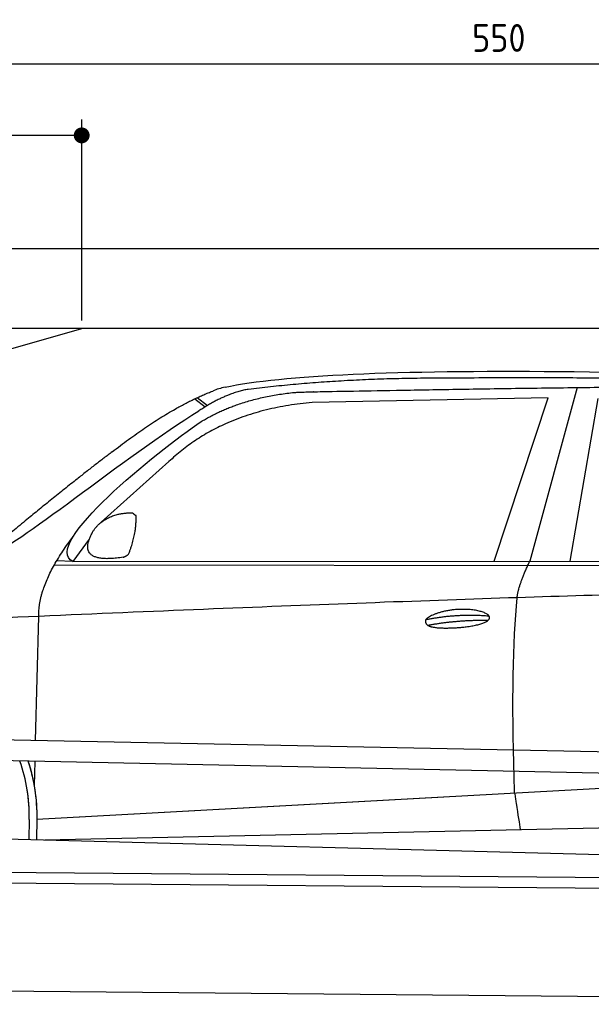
# Model space of a CAD drawing. Header units: millimetres. Extents: x -411 to 6777, y 0 to 6527.
# Tile 4 of 6: x 1744 to 3183, y 4050 to 6527. Entities that reach past the tile are written whole.
import ezdxf

# ---------------------------------------------------------------- set-up
doc = ezdxf.new("R2010")
doc.units = ezdxf.units.MM
doc.layers.add('4', color=3, linetype='Continuous')
for name, color, linetype, lineweight in [('car', 10, 'Continuous', 25), ('Freiraum', 7, 'Continuous', 25), ('Plattform', 7, 'Continuous', 25)]:
    doc.layers.add(name, color=color, linetype=linetype, lineweight=lineweight)
doc.styles.get("Standard").update_dxf_attribs({"font": 'ISOCP.SHX'})
doc.dimstyles.new('GEN-ISO', dxfattribs={"dimscale": 20, "dimtxt": 3.5, "dimasz": 2, "dimexe": 2, "dimexo": 1, "dimgap": 1.5, "dimtad": 1, "dimdec": 1, "dimlfac": 0.1, "dimdsep": 46, "dimtxsty": 'STANDARD', "dimblk": 'PUNKT', "dimcen": 2, "dimclrd": 256, "dimclre": 256, "dimclrt": 2, "dimadec": 0, "dimazin": 0, "dimtp": 0.1, "dimtm": 0.1, "dimtfac": 0.71, "dimtdec": 1, "dimtmove": 2, "dimatfit": 3, "dimldrblk": 'PUNKT', "dimfxl": 2, "dimtolj": 1, "dimarcsym": 0})

# ---------------------------------------------------------------- blocks, each defined once
blk = doc.blocks.new('PUNKT')
at = {"layer": '4', "color": 0, "linetype": 'ByBlock'}
blk.add_line((-0.5, 0), (-1, 0), dxfattribs=at)
at = {"layer": '4', "color": 0, "linetype": 'ByBlock', "const_width": 0.5}
blk.add_lwpolyline([(-0.25, 0, 1), (0.25, 0, 1)], format="xyb", close=True, dxfattribs=at)
blk = doc.blocks.new('*D177')
at = {"layer": '4', "lineweight": -2, "transparency": 16777216}
for p, q in [((200, 5720.9), (200, 6455.8)), ((5700, 5920.9), (5700, 6455.8)), ((240, 6415.8), (5660, 6415.8))]:
    blk.add_line(p, q, dxfattribs=at)
at = {"layer": 'Defpoints', "color": 0, "transparency": 16777216}
for p in [(5700, 6415.8), (5700, 5900.9), (200, 5700.9)]:
    blk.add_point(p, dxfattribs=at)
at = {"layer": '4', "lineweight": -2, "transparency": 16777216, "xscale": 40, "yscale": 40, "zscale": 40, "rotation": 180}
blk.add_blockref('PUNKT', (200, 6415.8), dxfattribs=at)
at = {"layer": '4', "lineweight": -2, "transparency": 16777216, "xscale": 40, "yscale": 40, "zscale": 40}
blk.add_blockref('PUNKT', (5700, 6415.8), dxfattribs=at)
at = {"layer": '4', "color": 2, "transparency": 16777216, "insert": (2950, 6480.8), "char_height": 70, "attachment_point": 5}
blk.add_mtext('550', dxfattribs=at)
blk = doc.blocks.new('Car')
at = {"layer": 'car'}
for p, q in [((3095.9, 5630.1), (2980.6, 5192.1)), ((3022.8, 5603.7), (2429.1, 5586.3)), ((2890.6, 5191.3), (3022.8, 5603.7)), ((3082.2, 5193.1), (3149.3, 5602.9)), ((2133.8, 5593.1), (2159.9, 5572.8)), ((2139.6, 5595.9), (2165.2, 5576)), ((2069.6, 5434.4), (1900.2, 5280.5)), ((1871, 5237), (1830.4, 5181)), ((1830.4, 5181), (4482.2, 5206.7)), ((1783.5, 5171.7), (4426.7, 5192.7)), ((1830.4, 5181), (1789.1, 5181.7)), ((1740.4, 4729.5), (1745.6, 5042)), ((1738.4, 4616.5), (1739.5, 4677.1)), ((1738.4, 4616.5), (1739.5, 4677.1)), ((1745.7, 4531.9), (3614.7, 4651.2)), ((1745.7, 4531.9), (2769.2, 4597.2)), ((1765.6, 4480), (3650.9, 4538.6)), ((1726.1, 4531.1), (1725.3, 4480.7)), ((1745.7, 4531.9), (1745, 4480.3)), ((1667.1, 4481.7), (3716, 4447))]:
    blk.add_line(p, q, dxfattribs=at)
for centre, radius, start, end in [((2248.1, 5452.8), 174.5, 102.8736, 113.54), ((1321.3, 4537.7), 404.8, 359.0666, 20.2174), ((1321.6, 4537.9), 424.2, 359.1908, 19.1882), ((1321.6, 4537.9), 424.2, 10.6728, 19.1882), ((1321.6, 4537.9), 404.6, 359.0315, 10.2025), ((1321.6, 4537.9), 424.2, 359.1908, 9.6942)]:
    blk.add_arc(centre, radius, start, end, dxfattribs=at)
for points, degree in [([(2209.2, 5622.9), (2496.3, 5687.1), (3381.4, 5682), (4553.9, 5629.4)], 3), ([(2739.7, 5650.1), (2496.9, 5647.8), (2267.8, 5617.9)], 2), ([(3703.9, 5644.3), (3355.6, 5660.5), (2739.7, 5650.1)], 2), ([(1926.5, 5457.4), (2066.5, 5568.9), (2178.4, 5612.7)], 2), ([(2267.8, 5617.9), (2211.6, 5608.3), (2143.6, 5562.4)], 2), ([(2150.2, 5535.7), (2243.5, 5594.3), (2378.9, 5610.7)], 2), ([(2429.1, 5586.3), (2205.2, 5565), (2069.6, 5434.4)], 2), ([(1630.5, 5203.7), (1666.2, 5200.2), (1966.1, 5451.8), (2143.6, 5562.4)], 3), ([(1830.4, 5181), (1747, 5220.3), (2038.8, 5459.3), (2150.2, 5535.7)], 3), ([(1926.5, 5457.4), (1845.9, 5396.2), (1744.3, 5311.8), (1616, 5205.4), (1621.9, 5203.5)], 4), ([(1937.9, 5299.6), (1966.5, 5305.7), (1979.5, 5304.6)], 2), ([(1979.5, 5304.6), (1985.6, 5298.5), (1988, 5298.5)], 2), ([(1879.1, 5254.8), (1895.3, 5285.2), (1937.9, 5299.6)], 2), ([(1970.1, 5200.4), (1991, 5253.6), (1988, 5298.5)], 2), ([(1956.6, 5192.6), (1834.6, 5172.7), (1879.1, 5254.8)], 2), ([(1745.6, 5042), (1742.5, 5125.6), (1830.4, 5243.7)], 2), ([(1956.6, 5192.6), (1962.6, 5194.4), (1970.1, 5200.4)], 2), ([(2949.5, 5099.9), (2952.3, 5131), (2980.6, 5192.1)], 2), ([(4701.5, 5137), (3824.8, 5157.4), (1392.8, 5022.9)], 2), ([(2719.9, 5042.6), (2795.3, 5059.4), (2878.8, 5053.7)], 2), ([(2725, 5028.7), (2799, 5043.3), (2876.9, 5042.6)], 2)]:
    blk.add_open_spline(points, degree=degree, dxfattribs=at)
for points, degree, knots in [([(2378.9, 5610.7), (2405.5, 5613), (2544.9, 5616.1), (3566.1, 5645.6), (4186.4, 5644.9), (4643.3, 5476.4), (4621.2, 5302.6)], 4, [0.0821318, 0.0821318, 0.0821318, 0.0821318, 0.0821318, 0.258851, 0.508851, 1, 1, 1, 1, 1]), ([(2947.8, 4608.6), (2947.2, 4622.2), (2946.6, 4635.5), (2946.1, 4648.7), (2938.8, 4838.5), (2939.9, 4988.9), (2949.5, 5099.9)], 3, [0, 0, 0, 0, 0.064923, 0.064923, 0.064923, 1, 1, 1, 1]), ([(2719.9, 5042.6), (2724.1, 5047.6), (2745.1, 5064), (2827.8, 5084.1), (2943.1, 5048), (2834.4, 5019.4), (2749.7, 5020.1), (2715.3, 5023.6), (2719.9, 5042.6)], 5, [0, 0, 0, 0, 0, 0, 0.300106, 0.500106, 0.700106, 1, 1, 1, 1, 1, 1]), ([(2947.8, 4608.6), (2948.5, 4604), (2949.2, 4599.5), (2949.9, 4595.1), (2950.5, 4591.1), (2951.1, 4587.2), (2951.7, 4583.5), (2956.5, 4553.3), (2960.3, 4531.3), (2962.9, 4517.2)], 3, [-0.000011, -0.000011, -0.000011, -0.000011, 0.107576, 0.107576, 0.107576, 0.206414, 0.206414, 0.206414, 1, 1, 1, 1])]:
    blk.add_open_spline(points, degree=degree, knots=knots, dxfattribs=at)
blk = doc.blocks.new('_Dot')
at = {"color": 0, "linetype": 'ByBlock', "lineweight": -2}
blk.add_line((-0.5, 0), (-1, 0), dxfattribs=at)
at = {"color": 0, "linetype": 'ByBlock', "const_width": 0.5}
blk.add_lwpolyline([(-0.25, 0, 1), (0.25, 0, 1)], format="xyb", close=True, dxfattribs=at)
blk = doc.blocks.new('*D183')
at = {"layer": '4', "lineweight": -2, "transparency": 16777216}
for p, q in [((200, 5720.9), (200, 6275.7)), ((1899.7, 5770), (1899.7, 6275.7)), ((1859.7, 6235.7), (240, 6235.7))]:
    blk.add_line(p, q, dxfattribs=at)
at = {"layer": 'Defpoints', "color": 0, "transparency": 16777216}
for p in [(200, 6235.7), (1899.7, 5750), (200, 5700.9)]:
    blk.add_point(p, dxfattribs=at)
at = {"layer": '4', "lineweight": -2, "transparency": 16777216, "xscale": 40, "yscale": 40, "zscale": 40, "rotation": 180}
blk.add_blockref('_Dot', (200, 6235.7), dxfattribs=at)
at = {"layer": '4', "lineweight": -2, "transparency": 16777216, "xscale": 40, "yscale": 40, "zscale": 40}
blk.add_blockref('_Dot', (1899.7, 6235.7), dxfattribs=at)
at = {"layer": '4', "color": 2, "transparency": 16777216, "insert": (1049.8, 6300.7), "char_height": 70, "attachment_point": 5}
blk.add_mtext('170', dxfattribs=at)
blk = doc.blocks.new('Plattform OG 6200 550')
at = {"layer": 'Plattform'}
for p, q in [((5482.3, 4639.6), (348.5, 4742)), ((5481.2, 4583.6), (347.5, 4691)), ((440.2, 4393.6), (5395, 4350.4)), ((446, 4366.5), (5394.8, 4323.4)), ((5437.5, 4050), (372.6, 4094.2))]:
    blk.add_line(p, q, dxfattribs=at)
blk = doc.blocks.new('Gebäude_375_GT180')
for p, q in [((5900, 5950), (0, 5950)), ((5700, 5750), (200, 5750))]:
    blk.add_line(p, q)
at = {"layer": 'Freiraum'}
blk.add_lwpolyline([(200, 5500), (350, 5500), (350, 5350), (499.8, 5350), (1900, 5750)], dxfattribs=at)

msp = doc.modelspace()

# ---------------------------------------------------------------- block references
msp.add_blockref('Gebäude_375_GT180', (0, 0))
at = {"layer": 'car', "rotation": 359.4752422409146}
msp.add_blockref('Car', (0, 0), dxfattribs=at)
at = {"layer": 'Plattform'}
msp.add_blockref('Plattform OG 6200 550', (0, 0), dxfattribs=at)

# ---------------------------------------------------------------- dimensions: what is measured, and where the dimension line sits
at = {"layer": '4'}
for base, p1, p2, override, picture, middle in [((5700, 6415.8), (200, 5700.88), (5700, 5900.88), {"dimtdec": 3, "dimtolj": 0}, '*D177', (2950, 6480.8)), ((200, 6235.7), (1899.68, 5750), (200, 5700.88), {"dimblk1": 'Dot', "dimblk2": 'Dot', "dimsah": 1, "dimtdec": 3, "dimtolj": 0}, '*D183', (1049.84, 6300.7))]:
    dim = msp.add_linear_dim(base=base, p1=p1, p2=p2, dimstyle='GEN-ISO', override=override, dxfattribs=at)
    dim.commit()
    dim.dimension.update_dxf_attribs({"geometry": picture, "text_midpoint": middle})

doc.saveas('drawing.dxf')
